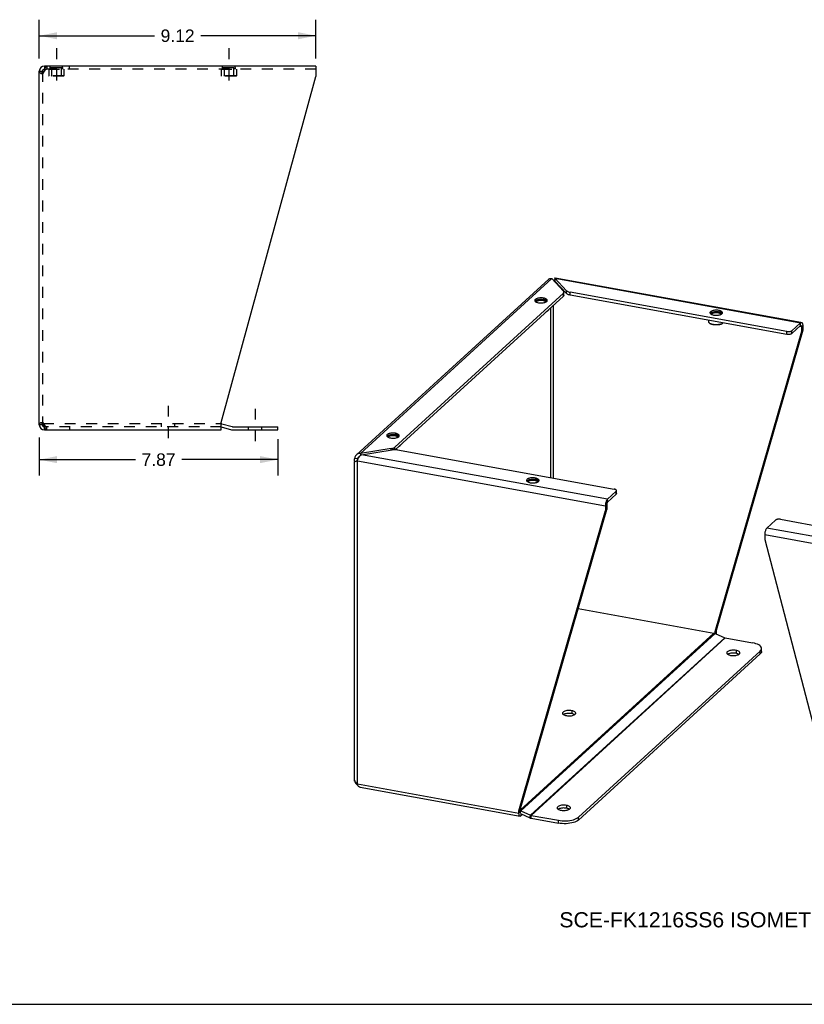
# Model space of a CAD drawing. Header units: inches. Extents: x 0 to 64.7, y 0 to 50.
# Tile 2 of 3: x 23.3 to 49.2, y 0 to 32.5. Entities that reach past the tile are written whole.
import ezdxf

# ---------------------------------------------------------------- set-up
doc = ezdxf.new("R2010")
doc.units = ezdxf.units.IN
doc.header["$LTSCALE"] = 3.558824
doc.header["$MEASUREMENT"] = 0
doc.linetypes.add('DASHED', pattern=[0.2, 0.1, -0.1])
doc.linetypes.add('HIDDEN', pattern=[0.2, 0.1, -0.1])
doc.layers.get('0').update_dxf_attribs({"linetype": 'CONTINUOUS'})
for name, color, linetype in [('02___PRT_ALL_AXES', 7, 'CONTINUOUS'), ('DEFAULT_2', 8, 'HIDDEN'), ('DIMENSIONS', 7, 'CONTINUOUS')]:
    doc.layers.add(name, color=color, linetype=linetype)
doc.styles.get("Standard").update_dxf_attribs({"font": 'arial.ttf'})
doc.dimstyles.new('DIMSTYLE_1', dxfattribs={"dimtxt": 0.411765, "dimasz": 0.588235, "dimexe": 0.09, "dimexo": 0.07, "dimgap": 0.035, "dimtad": 0, "dimtih": 1, "dimtoh": 1, "dimzin": 4, "dimdsep": 46, "dimtxsty": 'Standard', "dimblk": '_FILLED', "dimblk1": '_FILLED', "dimblk2": '_FILLED', "dimcen": 0.09, "dimazin": 1, "dimtfac": 1, "dimtofl": 0, "dimtmove": 0, "dimatfit": 3, "dimldrblk": '_FILLED', "dimfxl": 1, "dimtolj": 1, "dimtzin": 4, "dimarcsym": 0})

# ---------------------------------------------------------------- blocks, each defined once
blk = doc.blocks.new('_FILLED')
at = {"color": 0, "linetype": 'ByBlock'}
blk.add_solid([(0, 0), (-1, 0.2), (-1, -0.2)], dxfattribs=at)
blk = doc.blocks.new('*D3')
at = {"layer": 'DIMENSIONS', "color": 2, "linetype": 'Continuous'}
for p, q in [((23.967, 31.188), (23.967, 32.473)), ((33.09, 31.188), (33.09, 32.473)), ((23.967, 31.944), (27.763, 31.944)), ((33.09, 31.944), (29.294, 31.944))]:
    blk.add_line(p, q, dxfattribs=at)
at = {"layer": 'DIMENSIONS', "color": 2, "linetype": 'Continuous', "xscale": 0.5882352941, "yscale": 0.5882352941, "zscale": 0.5882352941, "rotation": 180}
blk.add_blockref('_FILLED', (23.967, 31.944), dxfattribs=at)
at = {"layer": 'DIMENSIONS', "color": 2, "linetype": 'Continuous', "xscale": 0.5882352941, "yscale": 0.5882352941, "zscale": 0.5882352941}
blk.add_blockref('_FILLED', (33.09, 31.944), dxfattribs=at)
at = {"layer": 'DIMENSIONS', "color": 2, "linetype": 'Continuous', "insert": (28.529, 32.15), "char_height": 0.4118, "width": 1.11896, "attachment_point": 2, "line_spacing_factor": 0.9}
blk.add_mtext('9.12', dxfattribs=at)
blk = doc.blocks.new('*D4')
at = {"layer": 'DIMENSIONS', "color": 2, "linetype": 'Continuous'}
for p, q in [((23.967, 18.698), (23.967, 17.435)), ((31.836, 18.638), (31.836, 17.435)), ((23.967, 17.964), (27.136, 17.964)), ((31.836, 17.964), (28.667, 17.964))]:
    blk.add_line(p, q, dxfattribs=at)
at = {"layer": 'DIMENSIONS', "color": 2, "linetype": 'Continuous', "xscale": 0.5882352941, "yscale": 0.5882352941, "zscale": 0.5882352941, "rotation": 180}
blk.add_blockref('_FILLED', (23.967, 17.964), dxfattribs=at)
at = {"layer": 'DIMENSIONS', "color": 2, "linetype": 'Continuous', "xscale": 0.5882352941, "yscale": 0.5882352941, "zscale": 0.5882352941}
blk.add_blockref('_FILLED', (31.836, 17.964), dxfattribs=at)
at = {"layer": 'DIMENSIONS', "color": 2, "linetype": 'Continuous', "insert": (27.901, 18.17), "char_height": 0.4118, "width": 1.11896, "attachment_point": 2, "line_spacing_factor": 0.9}
blk.add_mtext('7.87', dxfattribs=at)

msp = doc.modelspace()

# ---------------------------------------------------------------- linework, layer by layer
at = {"color": 2, "linetype": 'DASHED'}
for p, q in [((24.529, 31.531), (24.529, 30.251)), ((30.217, 31.531), (30.217, 30.251)), ((28.218, 19.739), (28.218, 18.459)), ((31.086, 19.638), (31.086, 18.358))]:
    msp.add_line(p, q, dxfattribs=at)
at = {"color": 7, "linetype": 'Continuous'}
for p, q in [((24.133, 30.943), (24.133, 30.839)), ((23.967, 30.777), (24.071, 30.777)), ((24.152, 30.839), (24.133, 30.839)), ((40.948, 23.866), (40.946, 23.862)), ((40.968, 23.949), (40.968, 23.854)), ((41.358, 23.441), (40.968, 23.854)), ((41.002, 23.818), (40.971, 23.824)), ((41.253, 23.357), (41.253, 23.452)), ((41.272, 23.393), (41.272, 23.452)), ((41.358, 23.441), (41.358, 23.536)), ((41.474, 23.391), (41.474, 23.486)), ((48.628, 22.096), (41.474, 23.391)), ((41.253, 23.357), (35.708, 18.291)), ((40.568, 23.219), (40.578, 23.218)), ((40.599, 23.291), (40.599, 23.245)), ((40.73, 22.866), (40.738, 22.873)), ((40.738, 22.873), (40.736, 22.871)), ((40.842, 17.367), (40.842, 22.981)), ((40.924, 17.352), (40.924, 23.056)), ((46.348, 22.813), (46.359, 22.811)), ((46.379, 22.884), (46.379, 22.839)), ((46.08, 22.459), (46.071, 22.466)), ((46.51, 22.459), (46.519, 22.466)), ((46.519, 22.466), (46.516, 22.464)), ((49.081, 22.385), (49.081, 22.48)), ((49.106, 22.192), (46.253, 12.284)), ((48.628, 22.096), (48.628, 22.191)), ((48.793, 22.121), (49.081, 22.385)), ((48.793, 22.121), (48.793, 22.216)), ((49.106, 22.351), (49.054, 22.36)), ((49.106, 22.351), (49.149, 22.389)), ((49.106, 22.362), (49.106, 22.351)), ((49.106, 22.351), (49.106, 22.192)), ((49.149, 22.23), (49.106, 22.192)), ((24.071, 19.11), (23.967, 19.11)), ((24.073, 19.137), (24.075, 19.147)), ((24.093, 19.062), (24.093, 19.135)), ((24.133, 19.047), (24.152, 19.047)), ((24.133, 18.943), (24.133, 19.047)), ((29.967, 19.042), (30.306, 18.951)), ((30.349, 18.946), (31.836, 18.946)), ((31.836, 18.946), (31.836, 19.05)), ((35.687, 18.761), (35.697, 18.759)), ((35.718, 18.832), (35.718, 18.787)), ((35.573, 18.28), (35.573, 18.327)), ((35.695, 18.292), (35.695, 18.374)), ((35.849, 18.407), (35.858, 18.414)), ((35.858, 18.414), (35.855, 18.412)), ((34.374, 18.015), (34.469, 17.998)), ((34.424, 17.912), (34.408, 17.905)), ((34.465, 17.967), (34.466, 17.982)), ((34.466, 17.982), (34.469, 17.998)), ((34.504, 18.03), (34.469, 17.998)), ((34.557, 18.168), (34.557, 18.099)), ((40.298, 17.285), (40.308, 17.284)), ((40.329, 17.357), (40.329, 17.311)), ((42.997, 16.826), (42.997, 16.921)), ((43.008, 16.847), (43.008, 16.921)), ((42.997, 16.826), (42.709, 16.563)), ((42.709, 16.563), (42.709, 16.658)), ((39.83, 6.416), (42.683, 16.324)), ((42.683, 16.483), (42.641, 16.444)), ((42.641, 16.285), (42.683, 16.324)), ((42.683, 16.483), (42.683, 16.324)), ((46.296, 12.323), (46.253, 12.284)), ((46.253, 12.284), (46.253, 12.234)), ((46.272, 12.226), (46.296, 12.248)), ((47.792, 11.639), (47.792, 11.734)), ((41.749, 6.076), (47.748, 11.557)), ((46.949, 11.671), (46.949, 11.576)), ((47.748, 11.557), (47.748, 11.652)), ((41.533, 9.684), (41.533, 9.589)), ((34.382, 7.356), (34.374, 7.357)), ((41.356, 6.562), (41.356, 6.467)), ((39.788, 6.378), (39.83, 6.416)), ((39.83, 6.341), (39.788, 6.303)), ((39.83, 6.341), (39.83, 6.416)), ((39.831, 6.33), (39.83, 6.341)), ((39.835, 6.312), (39.854, 6.379)), ((39.838, 6.288), (40.148, 6.148)), ((39.855, 6.28), (39.855, 6.212)), ((40.148, 6.148), (40.173, 6.236)), ((40.188, 6.136), (40.188, 6.231)), ((41.749, 6.076), (41.749, 6.171)), ((40.188, 6.136), (41.089, 5.973)), ((41.089, 5.973), (41.089, 6.068)), ((0, 0), (64.706, 0))]:
    msp.add_line(p, q, dxfattribs=at)
at = {"color": 3, "linetype": 'Continuous'}
for p, q in [((33.09, 30.943), (24.133, 30.943)), ((24.164, 30.874), (24.172, 30.894)), ((33.09, 30.943), (33.09, 30.603)), ((23.967, 19.11), (23.967, 30.777)), ((24.133, 30.777), (24.141, 30.803)), ((29.967, 19.192), (33.09, 30.603)), ((34.429, 18.124), (40.772, 23.919)), ((34.557, 18.168), (40.868, 23.933)), ((40.868, 23.933), (41.257, 23.52)), ((40.939, 23.858), (40.946, 23.862)), ((41.358, 23.536), (40.968, 23.949)), ((40.968, 23.949), (49.081, 22.48)), ((40.978, 23.964), (49.084, 22.496)), ((41.253, 23.452), (35.695, 18.374)), ((48.628, 22.191), (41.474, 23.486)), ((40.322, 23.184), (40.336, 23.173)), ((40.336, 23.173), (40.354, 23.162)), ((40.618, 23.142), (40.645, 23.149)), ((40.645, 23.149), (40.668, 23.158)), ((40.668, 23.158), (40.688, 23.169)), ((40.688, 23.169), (40.703, 23.18)), ((40.703, 23.18), (40.714, 23.193)), ((46.102, 22.778), (46.116, 22.766)), ((46.116, 22.766), (46.135, 22.755)), ((46.398, 22.735), (46.425, 22.743)), ((46.425, 22.743), (46.449, 22.752)), ((46.449, 22.752), (46.468, 22.762)), ((46.468, 22.762), (46.484, 22.774)), ((46.484, 22.774), (46.495, 22.786)), ((48.793, 22.216), (49.081, 22.48)), ((49.111, 22.491), (49.112, 22.491)), ((49.149, 22.23), (46.296, 12.323)), ((49.149, 22.389), (49.149, 22.23)), ((29.967, 18.943), (29.967, 19.192)), ((24.141, 19.084), (24.133, 19.11)), ((24.133, 18.943), (29.967, 18.943)), ((24.172, 18.992), (24.164, 19.012)), ((29.984, 19.145), (30.333, 19.052)), ((30.349, 19.05), (31.836, 19.05)), ((35.441, 18.726), (35.455, 18.714)), ((35.455, 18.714), (35.473, 18.703)), ((35.737, 18.683), (35.764, 18.69)), ((35.764, 18.69), (35.787, 18.699)), ((35.787, 18.699), (35.807, 18.71)), ((35.807, 18.71), (35.822, 18.721)), ((35.822, 18.721), (35.833, 18.734)), ((35.573, 18.327), (34.557, 18.168)), ((34.596, 18.127), (35.611, 18.286)), ((35.78, 18.284), (42.933, 16.989)), ((34.36, 7.37), (34.36, 17.888)), ((34.408, 17.905), (34.392, 17.898)), ((34.459, 7.268), (34.459, 17.926)), ((34.459, 17.926), (42.641, 16.444)), ((42.709, 16.658), (34.596, 18.127)), ((40.052, 17.251), (40.066, 17.239)), ((40.066, 17.239), (40.084, 17.228)), ((40.348, 17.208), (40.375, 17.215)), ((40.375, 17.215), (40.398, 17.224)), ((40.398, 17.224), (40.418, 17.235)), ((40.418, 17.235), (40.434, 17.246)), ((40.434, 17.246), (40.444, 17.259)), ((42.997, 16.921), (42.709, 16.658)), ((39.788, 6.378), (42.641, 16.285)), ((42.641, 16.444), (42.641, 16.285)), ((48.253, 15.97), (47.965, 15.706)), ((48.418, 15.995), (55.572, 14.7)), ((56.078, 14.237), (47.965, 15.706)), ((47.897, 15.492), (47.897, 15.333)), ((47.897, 15.492), (56.079, 14.011)), ((47.897, 15.333), (50.75, 4.392)), ((41.742, 13.055), (46.221, 12.243)), ((39.83, 6.405), (46.221, 12.243)), ((39.854, 6.379), (46.26, 12.231)), ((40.173, 6.236), (46.579, 12.088)), ((40.188, 6.231), (46.594, 12.083)), ((46.26, 12.231), (46.579, 12.088)), ((46.296, 12.323), (46.296, 12.248)), ((46.594, 12.083), (47.495, 11.92)), ((41.749, 6.171), (47.748, 11.652)), ((34.374, 7.357), (34.379, 7.336)), ((34.459, 7.268), (39.788, 6.303)), ((34.546, 7.157), (39.826, 6.201)), ((39.788, 6.303), (39.788, 6.378)), ((39.826, 6.201), (39.825, 6.201)), ((39.854, 6.379), (40.173, 6.236)), ((39.905, 6.258), (39.855, 6.212)), ((40.188, 6.231), (41.089, 6.068))]:
    msp.add_line(p, q, dxfattribs=at)
for points in [[(24.141, 30.803), (24.149, 30.828), (24.156, 30.852), (24.164, 30.874)], [(24.172, 30.894), (24.179, 30.911), (24.187, 30.925), (24.194, 30.935), (24.202, 30.941), (24.21, 30.943)], [(24.016, 30.694), (24.001, 30.708), (23.989, 30.722), (23.98, 30.735), (23.973, 30.749), (23.968, 30.763), (23.967, 30.777)], [(24.133, 30.777), (24.112, 30.763), (24.09, 30.749), (24.07, 30.735), (24.05, 30.722), (24.032, 30.708), (24.016, 30.694)], [(40.772, 23.919), (40.776, 23.922), (40.791, 23.931), (40.808, 23.937), (40.827, 23.94), (40.847, 23.938), (40.868, 23.933)], [(40.968, 23.949), (40.972, 23.958), (40.975, 23.963), (40.978, 23.964)], [(41.253, 23.452), (41.263, 23.463), (41.269, 23.474), (41.272, 23.486), (41.272, 23.488)], [(41.272, 23.488), (41.271, 23.497), (41.266, 23.509), (41.257, 23.52)], [(41.358, 23.536), (41.37, 23.525), (41.385, 23.515), (41.404, 23.506), (41.425, 23.498), (41.448, 23.492), (41.474, 23.486)], [(40.599, 23.291), (40.568, 23.296), (40.536, 23.298), (40.504, 23.298), (40.472, 23.297), (40.441, 23.293), (40.411, 23.287), (40.385, 23.28), (40.361, 23.271), (40.341, 23.26), (40.326, 23.249), (40.315, 23.236), (40.309, 23.223), (40.308, 23.215)], [(40.308, 23.215), (40.308, 23.21), (40.313, 23.197), (40.322, 23.184)], [(40.354, 23.162), (40.376, 23.152), (40.402, 23.144), (40.431, 23.138)], [(40.431, 23.138), (40.462, 23.133), (40.493, 23.131), (40.525, 23.131), (40.558, 23.132), (40.589, 23.136), (40.618, 23.142)], [(40.721, 23.215), (40.721, 23.219), (40.717, 23.232), (40.707, 23.245), (40.693, 23.257), (40.675, 23.267), (40.653, 23.277), (40.627, 23.285), (40.599, 23.291)], [(40.714, 23.193), (40.72, 23.206), (40.721, 23.215)], [(46.379, 22.884), (46.348, 22.889), (46.317, 22.891), (46.284, 22.892), (46.252, 22.89), (46.221, 22.886), (46.192, 22.88), (46.165, 22.873), (46.142, 22.864), (46.122, 22.853), (46.106, 22.842), (46.096, 22.829), (46.09, 22.817), (46.089, 22.808)], [(46.089, 22.808), (46.089, 22.803), (46.093, 22.79), (46.102, 22.778)], [(46.135, 22.755), (46.157, 22.745), (46.182, 22.737), (46.211, 22.731)], [(46.211, 22.731), (46.242, 22.727), (46.274, 22.724), (46.306, 22.724), (46.338, 22.726), (46.369, 22.729), (46.398, 22.735)], [(46.502, 22.808), (46.501, 22.812), (46.497, 22.825), (46.488, 22.838), (46.474, 22.85), (46.456, 22.861), (46.433, 22.87), (46.408, 22.878), (46.379, 22.884)], [(46.495, 22.786), (46.5, 22.799), (46.502, 22.808)], [(49.081, 22.48), (49.092, 22.487), (49.102, 22.491), (49.111, 22.491)], [(49.112, 22.491), (49.121, 22.487), (49.129, 22.479), (49.136, 22.467), (49.141, 22.452), (49.145, 22.433), (49.148, 22.413), (49.149, 22.389)], [(48.628, 22.191), (48.647, 22.188), (48.666, 22.186), (48.685, 22.186), (48.705, 22.187), (48.723, 22.19), (48.741, 22.193), (48.757, 22.197), (48.772, 22.203), (48.783, 22.209), (48.793, 22.216)], [(23.967, 19.11), (23.968, 19.123), (23.973, 19.137), (23.98, 19.151), (23.989, 19.164), (24.001, 19.178), (24.016, 19.192)], [(24.016, 19.192), (24.032, 19.178), (24.05, 19.164), (24.07, 19.151), (24.09, 19.137), (24.112, 19.123), (24.133, 19.11)], [(24.164, 19.012), (24.156, 19.034), (24.149, 19.058), (24.141, 19.084)], [(24.21, 18.943), (24.202, 18.945), (24.194, 18.951), (24.187, 18.961), (24.179, 18.975), (24.172, 18.992)], [(35.718, 18.832), (35.687, 18.837), (35.655, 18.839), (35.623, 18.84), (35.591, 18.838), (35.56, 18.834), (35.531, 18.828), (35.504, 18.821), (35.48, 18.812), (35.461, 18.801), (35.445, 18.79), (35.434, 18.777), (35.428, 18.764), (35.427, 18.756)], [(35.427, 18.756), (35.428, 18.751), (35.432, 18.738), (35.441, 18.726)], [(35.473, 18.703), (35.496, 18.693), (35.521, 18.685), (35.55, 18.679)], [(35.55, 18.679), (35.581, 18.674), (35.612, 18.672), (35.645, 18.672), (35.677, 18.673), (35.708, 18.677), (35.737, 18.683)], [(35.84, 18.756), (35.84, 18.76), (35.836, 18.773), (35.827, 18.786), (35.813, 18.798), (35.794, 18.808), (35.772, 18.818), (35.747, 18.826), (35.718, 18.832)], [(35.833, 18.734), (35.839, 18.747), (35.84, 18.756)], [(35.573, 18.327), (35.599, 18.332), (35.623, 18.338), (35.645, 18.345), (35.665, 18.354), (35.681, 18.363), (35.695, 18.374)], [(35.78, 18.284), (35.752, 18.288), (35.724, 18.291), (35.696, 18.292), (35.667, 18.291), (35.639, 18.289), (35.611, 18.286)], [(34.36, 17.948), (34.36, 17.952), (34.362, 17.973), (34.367, 17.994), (34.374, 18.015)], [(34.371, 17.888), (34.364, 17.909), (34.361, 17.931), (34.36, 17.948)], [(34.392, 17.898), (34.38, 17.893), (34.371, 17.888)], [(34.429, 18.124), (34.416, 18.111), (34.4, 18.09), (34.388, 18.067), (34.379, 18.042), (34.374, 18.015)], [(34.459, 17.926), (34.439, 17.918), (34.421, 17.91), (34.408, 17.905)], [(34.557, 18.168), (34.53, 18.168), (34.504, 18.164), (34.479, 18.156), (34.455, 18.144), (34.434, 18.129), (34.429, 18.124)], [(34.459, 17.926), (34.466, 17.949), (34.476, 17.973)], [(34.476, 17.973), (34.487, 17.998), (34.499, 18.022), (34.513, 18.045), (34.528, 18.067), (34.544, 18.086), (34.561, 18.103), (34.578, 18.117), (34.596, 18.127)], [(40.329, 17.357), (40.298, 17.362), (40.266, 17.364), (40.234, 17.364), (40.202, 17.363), (40.171, 17.359), (40.142, 17.353), (40.115, 17.346), (40.091, 17.337), (40.072, 17.326), (40.056, 17.315), (40.045, 17.302), (40.04, 17.289), (40.038, 17.281)], [(40.038, 17.281), (40.039, 17.276), (40.043, 17.263), (40.052, 17.251)], [(40.084, 17.228), (40.107, 17.218), (40.132, 17.21), (40.161, 17.204)], [(40.451, 17.281), (40.451, 17.285), (40.447, 17.298), (40.438, 17.311), (40.424, 17.323), (40.405, 17.333), (40.383, 17.343), (40.358, 17.351), (40.329, 17.357)], [(40.444, 17.259), (40.45, 17.272), (40.451, 17.281)], [(40.161, 17.204), (40.192, 17.199), (40.223, 17.197), (40.256, 17.197), (40.288, 17.198), (40.319, 17.202), (40.348, 17.208)], [(43.005, 16.953), (42.999, 16.96), (42.991, 16.967), (42.98, 16.974), (42.966, 16.98), (42.951, 16.985), (42.933, 16.989)], [(42.997, 16.921), (43.003, 16.929), (43.007, 16.937), (43.008, 16.942)], [(43.008, 16.942), (43.007, 16.945), (43.005, 16.953)], [(42.678, 16.613), (42.669, 16.593), (42.661, 16.57), (42.654, 16.545), (42.648, 16.52), (42.644, 16.494)], [(42.709, 16.658), (42.698, 16.646), (42.688, 16.632), (42.678, 16.613)], [(42.644, 16.494), (42.642, 16.469), (42.641, 16.444)], [(48.418, 15.995), (48.399, 15.998), (48.38, 15.999), (48.361, 16), (48.341, 15.999), (48.322, 15.996), (48.305, 15.993), (48.288, 15.988), (48.274, 15.983), (48.262, 15.977), (48.253, 15.97)], [(47.965, 15.706), (47.954, 15.695), (47.944, 15.68), (47.934, 15.662), (47.925, 15.641), (47.917, 15.618), (47.91, 15.593), (47.904, 15.568), (47.9, 15.542), (47.898, 15.517), (47.897, 15.492)], [(46.221, 12.243), (46.228, 12.242), (46.234, 12.24), (46.241, 12.239), (46.247, 12.236), (46.254, 12.234), (46.26, 12.231)], [(46.296, 12.248), (46.295, 12.223), (46.294, 12.216)], [(46.579, 12.088), (46.582, 12.087), (46.584, 12.086), (46.586, 12.085), (46.589, 12.084), (46.591, 12.084), (46.594, 12.083)], [(47.792, 11.734), (47.789, 11.756), (47.778, 11.782), (47.758, 11.807), (47.731, 11.831), (47.696, 11.854), (47.654, 11.874), (47.606, 11.892), (47.553, 11.908), (47.495, 11.92)], [(47.748, 11.652), (47.771, 11.677), (47.785, 11.703), (47.791, 11.729), (47.792, 11.734)], [(46.949, 11.671), (46.916, 11.676), (46.883, 11.678), (46.848, 11.679), (46.814, 11.677), (46.781, 11.673), (46.75, 11.667), (46.722, 11.659), (46.697, 11.65), (46.676, 11.638), (46.66, 11.626), (46.649, 11.613), (46.642, 11.599), (46.641, 11.59)], [(46.641, 11.59), (46.641, 11.585), (46.646, 11.571), (46.656, 11.558), (46.67, 11.545), (46.69, 11.534), (46.713, 11.524), (46.74, 11.515), (46.771, 11.509)], [(46.771, 11.509), (46.804, 11.504), (46.837, 11.501), (46.871, 11.501), (46.905, 11.503), (46.938, 11.507), (46.969, 11.513), (46.997, 11.521), (47.022, 11.53), (47.043, 11.542), (47.06, 11.554), (47.071, 11.567), (47.077, 11.581), (47.079, 11.59)], [(47.079, 11.59), (47.078, 11.595), (47.074, 11.608), (47.064, 11.622), (47.049, 11.634), (47.03, 11.646), (47.006, 11.656), (46.979, 11.664), (46.949, 11.671)], [(41.533, 9.684), (41.5, 9.688), (41.467, 9.691), (41.433, 9.691), (41.399, 9.689), (41.366, 9.685), (41.335, 9.679), (41.307, 9.671), (41.282, 9.662), (41.261, 9.651), (41.244, 9.638), (41.233, 9.625), (41.227, 9.612), (41.226, 9.602)], [(41.226, 9.602), (41.226, 9.598), (41.23, 9.584), (41.24, 9.57), (41.255, 9.558), (41.274, 9.546), (41.298, 9.536), (41.325, 9.528), (41.355, 9.521)], [(41.355, 9.521), (41.388, 9.516), (41.421, 9.514), (41.456, 9.513), (41.49, 9.515), (41.523, 9.519), (41.554, 9.525), (41.582, 9.533), (41.607, 9.543), (41.628, 9.554), (41.644, 9.566), (41.656, 9.579), (41.662, 9.593), (41.663, 9.602)], [(41.663, 9.602), (41.663, 9.607), (41.658, 9.621), (41.648, 9.634), (41.634, 9.647), (41.614, 9.658), (41.591, 9.668), (41.564, 9.677), (41.533, 9.684)], [(34.36, 7.37), (34.361, 7.372), (34.364, 7.376), (34.371, 7.38)], [(34.374, 7.357), (34.367, 7.361), (34.362, 7.365), (34.36, 7.369), (34.36, 7.37)], [(34.371, 7.38), (34.38, 7.36), (34.392, 7.34)], [(34.379, 7.336), (34.388, 7.314), (34.4, 7.293), (34.416, 7.274)], [(34.392, 7.34), (34.405, 7.32), (34.421, 7.302), (34.439, 7.284), (34.459, 7.268)], [(34.416, 7.274), (34.434, 7.256), (34.455, 7.24), (34.472, 7.23)], [(34.546, 7.157), (34.544, 7.157), (34.528, 7.162), (34.513, 7.172), (34.499, 7.185), (34.487, 7.202), (34.476, 7.221), (34.466, 7.243), (34.459, 7.268)], [(41.356, 6.562), (41.323, 6.567), (41.29, 6.569), (41.256, 6.57), (41.222, 6.568), (41.189, 6.564), (41.158, 6.558), (41.13, 6.55), (41.105, 6.54), (41.084, 6.529), (41.067, 6.517), (41.056, 6.504), (41.05, 6.49), (41.048, 6.481)], [(41.486, 6.481), (41.486, 6.486), (41.481, 6.499), (41.471, 6.513), (41.457, 6.525), (41.437, 6.537), (41.414, 6.547), (41.387, 6.555), (41.356, 6.562)], [(39.825, 6.201), (39.816, 6.205), (39.808, 6.213), (39.801, 6.225), (39.795, 6.24), (39.791, 6.259), (39.789, 6.279), (39.788, 6.303)], [(39.855, 6.212), (39.845, 6.204), (39.834, 6.201), (39.826, 6.201)], [(39.83, 6.388), (39.835, 6.386), (39.841, 6.384), (39.848, 6.382), (39.854, 6.379)], [(40.173, 6.236), (40.175, 6.235), (40.178, 6.234), (40.18, 6.233), (40.183, 6.232), (40.185, 6.232), (40.188, 6.231)], [(41.048, 6.481), (41.049, 6.476), (41.053, 6.462), (41.063, 6.449), (41.078, 6.436), (41.097, 6.425), (41.121, 6.415), (41.148, 6.406), (41.178, 6.4)], [(41.089, 6.068), (41.151, 6.059), (41.214, 6.053), (41.279, 6.05), (41.344, 6.051), (41.409, 6.056), (41.471, 6.064), (41.531, 6.075), (41.586, 6.089), (41.636, 6.106), (41.681, 6.126), (41.718, 6.147), (41.749, 6.171)], [(41.178, 6.4), (41.211, 6.395), (41.244, 6.392), (41.279, 6.392), (41.313, 6.394), (41.346, 6.398), (41.377, 6.404), (41.405, 6.412), (41.43, 6.421), (41.451, 6.432), (41.467, 6.445), (41.478, 6.458), (41.485, 6.472), (41.486, 6.481)]]:
    msp.add_lwpolyline(points, dxfattribs=at)
at = {"color": 7, "linetype": 'Continuous'}
for points in [[(24.075, 30.739), (24.073, 30.749), (24.072, 30.763), (24.071, 30.777)], [(40.951, 23.86), (40.947, 23.857), (40.943, 23.853)], [(40.964, 23.901), (40.96, 23.89), (40.955, 23.878), (40.948, 23.866)], [(40.959, 23.862), (40.959, 23.862), (40.955, 23.862), (40.951, 23.86)], [(40.968, 23.854), (40.965, 23.858), (40.962, 23.861), (40.959, 23.862)], [(41.272, 23.393), (41.272, 23.391), (41.269, 23.379), (41.263, 23.368), (41.253, 23.357)], [(41.474, 23.391), (41.448, 23.397), (41.425, 23.403), (41.404, 23.411), (41.385, 23.42), (41.37, 23.43), (41.358, 23.441)], [(40.349, 23.165), (40.349, 23.167), (40.349, 23.172), (40.35, 23.177), (40.352, 23.182), (40.355, 23.187), (40.358, 23.192), (40.363, 23.196), (40.368, 23.201), (40.375, 23.205), (40.382, 23.209), (40.39, 23.213), (40.398, 23.217), (40.407, 23.22), (40.417, 23.224), (40.428, 23.226), (40.438, 23.229), (40.45, 23.231), (40.461, 23.233), (40.473, 23.234), (40.485, 23.235), (40.498, 23.236), (40.51, 23.236), (40.523, 23.236), (40.535, 23.236), (40.547, 23.235), (40.559, 23.234), (40.571, 23.232), (40.582, 23.231)], [(40.359, 23.16), (40.359, 23.163), (40.36, 23.167), (40.362, 23.172), (40.364, 23.177)], [(40.364, 23.177), (40.368, 23.181), (40.372, 23.186), (40.377, 23.19), (40.383, 23.194), (40.39, 23.198), (40.397, 23.201), (40.405, 23.205), (40.414, 23.208), (40.423, 23.211), (40.433, 23.214), (40.443, 23.216), (40.454, 23.218)], [(40.454, 23.218), (40.464, 23.22), (40.476, 23.221), (40.487, 23.222), (40.499, 23.223), (40.51, 23.223), (40.522, 23.223), (40.534, 23.223), (40.545, 23.222), (40.557, 23.221), (40.568, 23.219)], [(40.578, 23.218), (40.588, 23.216), (40.598, 23.213), (40.608, 23.211), (40.617, 23.208), (40.625, 23.204)], [(40.582, 23.231), (40.593, 23.228), (40.604, 23.226)], [(40.604, 23.226), (40.614, 23.223), (40.623, 23.22)], [(40.623, 23.22), (40.632, 23.216), (40.641, 23.213), (40.649, 23.209), (40.656, 23.204), (40.662, 23.2), (40.667, 23.195), (40.672, 23.191), (40.675, 23.186), (40.678, 23.181), (40.68, 23.176), (40.681, 23.171), (40.68, 23.166), (40.68, 23.165)], [(40.625, 23.204), (40.633, 23.201), (40.641, 23.197), (40.647, 23.193), (40.653, 23.189), (40.658, 23.185), (40.662, 23.18)], [(40.662, 23.18), (40.666, 23.176), (40.668, 23.171), (40.67, 23.166), (40.671, 23.162), (40.671, 23.16)], [(40.73, 22.866), (40.727, 22.864), (40.719, 22.858), (40.709, 22.852), (40.699, 22.847), (40.691, 22.843)], [(40.736, 22.871), (40.727, 22.865), (40.717, 22.859), (40.707, 22.854), (40.698, 22.849)], [(40.764, 22.909), (40.762, 22.904), (40.759, 22.897), (40.755, 22.89), (40.749, 22.884), (40.743, 22.877), (40.738, 22.873)], [(46.13, 22.758), (46.129, 22.76), (46.129, 22.765), (46.13, 22.77), (46.132, 22.775), (46.135, 22.78), (46.139, 22.785), (46.143, 22.79), (46.149, 22.794), (46.155, 22.798), (46.162, 22.803), (46.17, 22.807), (46.179, 22.81), (46.188, 22.814), (46.198, 22.817), (46.208, 22.82), (46.219, 22.822), (46.23, 22.824), (46.242, 22.826), (46.254, 22.827), (46.266, 22.829), (46.278, 22.829), (46.291, 22.83), (46.303, 22.83), (46.316, 22.829), (46.328, 22.828), (46.34, 22.827), (46.351, 22.826), (46.363, 22.824)], [(46.139, 22.753), (46.139, 22.756), (46.14, 22.76), (46.142, 22.765), (46.145, 22.77)], [(46.145, 22.77), (46.148, 22.774), (46.153, 22.779), (46.158, 22.783), (46.164, 22.787), (46.17, 22.791), (46.178, 22.795), (46.186, 22.798), (46.194, 22.801), (46.204, 22.804), (46.213, 22.807), (46.223, 22.809), (46.234, 22.811)], [(46.234, 22.811), (46.245, 22.813), (46.256, 22.814), (46.268, 22.815), (46.279, 22.816), (46.291, 22.816), (46.303, 22.816), (46.314, 22.816), (46.326, 22.815), (46.337, 22.814), (46.348, 22.813)], [(46.359, 22.811), (46.369, 22.809), (46.379, 22.807), (46.388, 22.804), (46.397, 22.801), (46.406, 22.798)], [(46.363, 22.824), (46.374, 22.822), (46.384, 22.819)], [(46.384, 22.819), (46.394, 22.816), (46.404, 22.813)], [(46.404, 22.813), (46.413, 22.81), (46.421, 22.806), (46.429, 22.802), (46.436, 22.798), (46.442, 22.793), (46.448, 22.789), (46.452, 22.784), (46.456, 22.779), (46.458, 22.774), (46.46, 22.769), (46.461, 22.764), (46.461, 22.759), (46.461, 22.758)], [(46.406, 22.798), (46.414, 22.794), (46.421, 22.79), (46.428, 22.786), (46.433, 22.782), (46.438, 22.778), (46.443, 22.774)], [(46.443, 22.774), (46.446, 22.769), (46.449, 22.764), (46.45, 22.76), (46.451, 22.755), (46.451, 22.753)], [(46.071, 22.466), (46.065, 22.472), (46.059, 22.478), (46.054, 22.485), (46.05, 22.492), (46.047, 22.499), (46.046, 22.506), (46.045, 22.512)], [(46.081, 22.46), (46.072, 22.466), (46.071, 22.466)], [(46.197, 22.413), (46.183, 22.416), (46.169, 22.42), (46.156, 22.423), (46.143, 22.427), (46.13, 22.432), (46.119, 22.436), (46.108, 22.441), (46.098, 22.447), (46.089, 22.452), (46.081, 22.458), (46.08, 22.459)], [(46.193, 22.419), (46.178, 22.422), (46.164, 22.425), (46.15, 22.429), (46.136, 22.433), (46.123, 22.438), (46.111, 22.443), (46.1, 22.448), (46.09, 22.454), (46.081, 22.46)], [(46.516, 22.464), (46.507, 22.458), (46.498, 22.452), (46.487, 22.447), (46.476, 22.442), (46.464, 22.437), (46.451, 22.432), (46.437, 22.428), (46.423, 22.424), (46.408, 22.421), (46.392, 22.418), (46.376, 22.416), (46.36, 22.414), (46.343, 22.412), (46.326, 22.411), (46.309, 22.41), (46.292, 22.41), (46.275, 22.41), (46.258, 22.411), (46.241, 22.412), (46.225, 22.414), (46.209, 22.416), (46.193, 22.419)], [(46.51, 22.459), (46.507, 22.457), (46.499, 22.451), (46.49, 22.446), (46.48, 22.44), (46.469, 22.435), (46.457, 22.431), (46.445, 22.426), (46.431, 22.422), (46.418, 22.419), (46.403, 22.415), (46.388, 22.413), (46.373, 22.41), (46.357, 22.408), (46.341, 22.407), (46.325, 22.406), (46.309, 22.405), (46.292, 22.405), (46.276, 22.405), (46.259, 22.406), (46.243, 22.407), (46.228, 22.409), (46.212, 22.411), (46.197, 22.413)], [(46.529, 22.476), (46.523, 22.47), (46.519, 22.466)], [(48.793, 22.121), (48.783, 22.114), (48.772, 22.108), (48.757, 22.102), (48.741, 22.098), (48.723, 22.095), (48.705, 22.092), (48.685, 22.091), (48.666, 22.091), (48.647, 22.093), (48.628, 22.096)], [(49.081, 22.385), (49.086, 22.388), (49.091, 22.389), (49.092, 22.389)], [(49.092, 22.389), (49.095, 22.388), (49.099, 22.384), (49.102, 22.378), (49.104, 22.371), (49.106, 22.362)], [(24.071, 19.11), (24.072, 19.123), (24.073, 19.137)], [(35.468, 18.706), (35.468, 18.708), (35.468, 18.713), (35.469, 18.718), (35.471, 18.723), (35.474, 18.728), (35.478, 18.733), (35.482, 18.737), (35.488, 18.742), (35.494, 18.746), (35.501, 18.75), (35.509, 18.754), (35.517, 18.758), (35.527, 18.762), (35.536, 18.765), (35.547, 18.767), (35.558, 18.77), (35.569, 18.772), (35.58, 18.774), (35.592, 18.775), (35.604, 18.776), (35.617, 18.777), (35.629, 18.777), (35.642, 18.777), (35.654, 18.777), (35.666, 18.776), (35.678, 18.775), (35.69, 18.773), (35.701, 18.772)], [(35.478, 18.701), (35.478, 18.704), (35.479, 18.708), (35.481, 18.713), (35.483, 18.718)], [(35.483, 18.718), (35.487, 18.722), (35.491, 18.727), (35.496, 18.731), (35.502, 18.735), (35.509, 18.739), (35.516, 18.743), (35.524, 18.746), (35.533, 18.749), (35.542, 18.752), (35.552, 18.755), (35.562, 18.757), (35.573, 18.759)], [(35.573, 18.759), (35.584, 18.761), (35.595, 18.762), (35.606, 18.763), (35.618, 18.764), (35.63, 18.764), (35.641, 18.764), (35.653, 18.764), (35.665, 18.763), (35.676, 18.762), (35.687, 18.761)], [(35.697, 18.759), (35.707, 18.757), (35.717, 18.754), (35.727, 18.752), (35.736, 18.749), (35.745, 18.746)], [(35.701, 18.772), (35.712, 18.769), (35.723, 18.767)], [(35.723, 18.767), (35.733, 18.764), (35.743, 18.761)], [(35.743, 18.761), (35.752, 18.758), (35.76, 18.754), (35.768, 18.75), (35.775, 18.746), (35.781, 18.741), (35.786, 18.737), (35.791, 18.732), (35.794, 18.727), (35.797, 18.722), (35.799, 18.717), (35.8, 18.712), (35.8, 18.707), (35.799, 18.706)], [(35.745, 18.746), (35.752, 18.742), (35.76, 18.738), (35.766, 18.734), (35.772, 18.73), (35.777, 18.726), (35.781, 18.721)], [(35.781, 18.721), (35.785, 18.717), (35.787, 18.712), (35.789, 18.708), (35.79, 18.703), (35.79, 18.701)], [(35.849, 18.407), (35.846, 18.405), (35.838, 18.399), (35.829, 18.393), (35.818, 18.388), (35.81, 18.385)], [(35.855, 18.412), (35.846, 18.406), (35.837, 18.4), (35.826, 18.395), (35.817, 18.391)], [(35.883, 18.451), (35.881, 18.445), (35.878, 18.438), (35.874, 18.431), (35.869, 18.425), (35.862, 18.418), (35.858, 18.414)], [(34.499, 18.047), (34.492, 18.041), (34.485, 18.031), (34.478, 18.021), (34.473, 18.01), (34.469, 17.998)], [(34.527, 18.065), (34.522, 18.063), (34.511, 18.057), (34.501, 18.05), (34.499, 18.047)], [(40.079, 17.231), (40.079, 17.233), (40.079, 17.238), (40.08, 17.243), (40.082, 17.248), (40.085, 17.253), (40.089, 17.258), (40.093, 17.262), (40.099, 17.267), (40.105, 17.271), (40.112, 17.275), (40.12, 17.279), (40.128, 17.283), (40.138, 17.286), (40.147, 17.29), (40.158, 17.292), (40.169, 17.295), (40.18, 17.297), (40.191, 17.299), (40.203, 17.3), (40.216, 17.301), (40.228, 17.302), (40.24, 17.302), (40.253, 17.302), (40.265, 17.302), (40.278, 17.301), (40.29, 17.3), (40.301, 17.298), (40.312, 17.297)], [(40.089, 17.226), (40.089, 17.229), (40.09, 17.233), (40.092, 17.238), (40.094, 17.243)], [(40.094, 17.243), (40.098, 17.247), (40.102, 17.252), (40.108, 17.256), (40.113, 17.26), (40.12, 17.264), (40.127, 17.268), (40.135, 17.271), (40.144, 17.274), (40.153, 17.277), (40.163, 17.28), (40.173, 17.282), (40.184, 17.284)], [(40.184, 17.284), (40.195, 17.286), (40.206, 17.287), (40.217, 17.288), (40.229, 17.289), (40.241, 17.289), (40.252, 17.289), (40.264, 17.289), (40.276, 17.288), (40.287, 17.287), (40.298, 17.285)], [(40.308, 17.284), (40.319, 17.282), (40.328, 17.279), (40.338, 17.277), (40.347, 17.274), (40.356, 17.27)], [(40.312, 17.297), (40.323, 17.294), (40.334, 17.292)], [(40.334, 17.292), (40.344, 17.289), (40.354, 17.286)], [(40.354, 17.286), (40.363, 17.282), (40.371, 17.279), (40.379, 17.275), (40.386, 17.271), (40.392, 17.266), (40.397, 17.262), (40.402, 17.257), (40.405, 17.252), (40.408, 17.247), (40.41, 17.242), (40.411, 17.237), (40.411, 17.232), (40.411, 17.231)], [(40.356, 17.27), (40.364, 17.267), (40.371, 17.263), (40.377, 17.259), (40.383, 17.255), (40.388, 17.251), (40.392, 17.246)], [(40.392, 17.246), (40.396, 17.242), (40.398, 17.237), (40.4, 17.233), (40.401, 17.228), (40.401, 17.226)], [(42.709, 16.563), (42.704, 16.557), (42.699, 16.55), (42.695, 16.541), (42.691, 16.53), (42.688, 16.518), (42.685, 16.506), (42.684, 16.495), (42.683, 16.483)], [(43.008, 16.847), (43.007, 16.842), (43.003, 16.834), (42.997, 16.826)], [(46.949, 11.576), (46.916, 11.581), (46.883, 11.583), (46.848, 11.584), (46.814, 11.582), (46.781, 11.578), (46.75, 11.572), (46.722, 11.564), (46.697, 11.555), (46.676, 11.543), (46.675, 11.543)], [(47.044, 11.542), (47.03, 11.551), (47.006, 11.561), (46.979, 11.569), (46.949, 11.576)], [(47.792, 11.639), (47.791, 11.634), (47.785, 11.608), (47.771, 11.582), (47.748, 11.557)], [(41.533, 9.589), (41.5, 9.593), (41.467, 9.596), (41.433, 9.596), (41.399, 9.594), (41.366, 9.59), (41.335, 9.584), (41.307, 9.576), (41.282, 9.567), (41.261, 9.556), (41.26, 9.555)], [(41.629, 9.555), (41.614, 9.563), (41.591, 9.573), (41.564, 9.582), (41.533, 9.589)], [(39.837, 6.308), (39.834, 6.313), (39.832, 6.321), (39.831, 6.33)], [(41.356, 6.467), (41.323, 6.472), (41.29, 6.474), (41.256, 6.475), (41.222, 6.473), (41.189, 6.469), (41.158, 6.463), (41.13, 6.455), (41.105, 6.445), (41.084, 6.434), (41.083, 6.433)], [(41.452, 6.433), (41.437, 6.442), (41.414, 6.452), (41.387, 6.46), (41.356, 6.467)], [(40.148, 6.148), (40.155, 6.146), (40.161, 6.143), (40.168, 6.141), (40.175, 6.139), (40.181, 6.137), (40.188, 6.136)], [(41.749, 6.076), (41.718, 6.052), (41.681, 6.031), (41.636, 6.011), (41.586, 5.994), (41.531, 5.98), (41.471, 5.969), (41.409, 5.961), (41.344, 5.956), (41.279, 5.955), (41.214, 5.958), (41.151, 5.964), (41.089, 5.973)]]:
    msp.add_lwpolyline(points, dxfattribs=at)
at = {"color": 3, "linetype": 'Continuous'}
for centre, radius, start, end in [((24.133, 30.777), 0.167, 90, 180), ((24.133, 19.11), 0.167, 180, 270), ((29.941, 18.985), 0.167, 75, 81.039), ((30.349, 19.112), 0.0625, 255, 270)]:
    msp.add_arc(centre, radius, start, end, dxfattribs=at)
at = {"color": 7, "linetype": 'Continuous'}
for centre, radius, start, end in [((24.133, 30.777), 0.0625, 90, 180), ((24.133, 19.11), 0.0625, 180, 270), ((30.349, 19.112), 0.167, 255, 270)]:
    msp.add_arc(centre, radius, start, end, dxfattribs=at)
at = {"layer": '02___PRT_ALL_AXES', "color": 8, "linetype": 'HIDDEN'}
for p, q in [((24.323, 30.893), (24.323, 30.839)), ((24.323, 30.893), (24.735, 30.893)), ((24.735, 30.893), (24.735, 30.839)), ((30.011, 30.893), (30.011, 30.839)), ((30.011, 30.893), (30.423, 30.893)), ((30.423, 30.893), (30.423, 30.839)), ((24.279, 30.839), (24.279, 30.619)), ((24.279, 30.839), (24.779, 30.839)), ((24.779, 30.839), (24.779, 30.619)), ((29.967, 30.839), (29.967, 30.619)), ((29.967, 30.839), (30.467, 30.839)), ((30.467, 30.839), (30.467, 30.619))]:
    msp.add_line(p, q, dxfattribs=at)
at = {"layer": '02___PRT_ALL_AXES', "color": 7, "linetype": 'Continuous'}
msp.add_line((46.045, 22.563), (46.045, 22.512), dxfattribs=at)
for points in [[(40.317, 23.192), (40.317, 23.193), (40.322, 23.198), (40.326, 23.203), (40.332, 23.208)], [(40.332, 23.208), (40.338, 23.212), (40.345, 23.217), (40.353, 23.221), (40.362, 23.225), (40.371, 23.229), (40.38, 23.232), (40.39, 23.236), (40.401, 23.239), (40.412, 23.241), (40.423, 23.244), (40.435, 23.246), (40.447, 23.248), (40.459, 23.25), (40.472, 23.251), (40.485, 23.252), (40.497, 23.252), (40.51, 23.253), (40.523, 23.253), (40.536, 23.252), (40.549, 23.251), (40.562, 23.25), (40.574, 23.249), (40.586, 23.247), (40.598, 23.245)], [(40.699, 23.206), (40.693, 23.211), (40.686, 23.215), (40.679, 23.22), (40.671, 23.224), (40.662, 23.227), (40.652, 23.231), (40.643, 23.235), (40.632, 23.238), (40.621, 23.241), (40.61, 23.243), (40.598, 23.245)], [(40.713, 23.192), (40.709, 23.196), (40.705, 23.201), (40.699, 23.206)], [(46.097, 22.785), (46.098, 22.786), (46.102, 22.791), (46.107, 22.796), (46.113, 22.801)], [(46.113, 22.801), (46.119, 22.805), (46.126, 22.81), (46.134, 22.814), (46.142, 22.818), (46.151, 22.822), (46.161, 22.826), (46.171, 22.829), (46.181, 22.832), (46.192, 22.835), (46.204, 22.837), (46.215, 22.839), (46.227, 22.841), (46.24, 22.843), (46.252, 22.844), (46.265, 22.845), (46.278, 22.846), (46.291, 22.846), (46.304, 22.846), (46.317, 22.845), (46.329, 22.845), (46.342, 22.844), (46.355, 22.842), (46.367, 22.841), (46.379, 22.839)], [(46.48, 22.799), (46.474, 22.804), (46.467, 22.808), (46.459, 22.813), (46.451, 22.817), (46.442, 22.821), (46.433, 22.824), (46.423, 22.828), (46.413, 22.831), (46.402, 22.834), (46.391, 22.836), (46.379, 22.839)], [(46.493, 22.785), (46.49, 22.79), (46.485, 22.795), (46.48, 22.799)], [(35.436, 18.733), (35.437, 18.734), (35.441, 18.739), (35.446, 18.744), (35.451, 18.749)], [(35.451, 18.749), (35.458, 18.753), (35.465, 18.758), (35.472, 18.762), (35.481, 18.766), (35.49, 18.77), (35.499, 18.773), (35.509, 18.777), (35.52, 18.78), (35.531, 18.783), (35.542, 18.785), (35.554, 18.787), (35.566, 18.789), (35.578, 18.791), (35.591, 18.792), (35.604, 18.793), (35.617, 18.793), (35.629, 18.794), (35.642, 18.794), (35.655, 18.793), (35.668, 18.793), (35.681, 18.792), (35.693, 18.79), (35.706, 18.789), (35.718, 18.787)], [(35.818, 18.747), (35.812, 18.752), (35.805, 18.756), (35.798, 18.761), (35.79, 18.765), (35.781, 18.769), (35.772, 18.772), (35.762, 18.776), (35.751, 18.779), (35.74, 18.782), (35.729, 18.784), (35.718, 18.787)], [(35.832, 18.733), (35.828, 18.738), (35.824, 18.742), (35.818, 18.747)], [(40.047, 17.258), (40.048, 17.259), (40.052, 17.264), (40.057, 17.269), (40.062, 17.274)], [(40.062, 17.274), (40.069, 17.278), (40.076, 17.283), (40.083, 17.287), (40.092, 17.291), (40.101, 17.295), (40.11, 17.298), (40.12, 17.302), (40.131, 17.305), (40.142, 17.307), (40.153, 17.31), (40.165, 17.312), (40.177, 17.314), (40.189, 17.316), (40.202, 17.317), (40.215, 17.318), (40.228, 17.318), (40.241, 17.319), (40.254, 17.319), (40.266, 17.318), (40.279, 17.318), (40.292, 17.317), (40.304, 17.315), (40.317, 17.313), (40.329, 17.311)], [(40.429, 17.272), (40.423, 17.277), (40.416, 17.281), (40.409, 17.286), (40.401, 17.29), (40.392, 17.294), (40.383, 17.297), (40.373, 17.301), (40.362, 17.304), (40.352, 17.307), (40.34, 17.309), (40.329, 17.311)], [(40.443, 17.258), (40.439, 17.262), (40.435, 17.267), (40.429, 17.272)]]:
    msp.add_lwpolyline(points, dxfattribs=at)
at = {"layer": 'DEFAULT_2', "color": 8, "linetype": 'HIDDEN'}
for p, q in [((24.21, 30.943), (24.21, 30.839)), ((24.323, 30.839), (24.323, 30.943)), ((24.373, 30.883), (24.363, 30.893)), ((24.363, 30.893), (24.695, 30.893)), ((24.373, 30.883), (24.373, 30.619)), ((24.685, 30.883), (24.373, 30.883)), ((24.685, 30.883), (24.695, 30.893)), ((24.685, 30.883), (24.685, 30.619)), ((24.736, 30.839), (24.736, 30.943)), ((24.967, 30.839), (24.967, 30.943)), ((30.01, 30.839), (30.01, 30.943)), ((30.061, 30.883), (30.051, 30.893)), ((30.051, 30.893), (30.383, 30.893)), ((30.061, 30.883), (30.061, 30.619)), ((30.373, 30.883), (30.061, 30.883)), ((30.373, 30.883), (30.383, 30.893)), ((30.373, 30.883), (30.373, 30.619)), ((30.423, 30.839), (30.423, 30.943)), ((24.016, 30.694), (24.089, 30.694)), ((24.071, 30.777), (24.071, 19.11)), ((24.075, 30.739), (24.076, 30.735)), ((24.076, 30.735), (24.079, 30.722)), ((24.079, 30.722), (24.084, 30.708)), ((24.084, 30.708), (24.089, 30.694)), ((24.11, 30.735), (24.117, 30.749)), ((24.141, 30.786), (24.133, 30.777)), ((33.09, 30.839), (24.152, 30.839)), ((24.289, 30.609), (24.279, 30.619)), ((24.779, 30.619), (24.279, 30.619)), ((24.769, 30.609), (24.289, 30.609)), ((24.373, 30.619), (24.363, 30.609)), ((24.685, 30.619), (24.695, 30.609)), ((24.769, 30.609), (24.779, 30.619)), ((29.977, 30.609), (29.967, 30.619)), ((30.467, 30.619), (29.967, 30.619)), ((30.457, 30.609), (29.977, 30.609)), ((30.061, 30.619), (30.051, 30.609)), ((30.373, 30.619), (30.383, 30.609)), ((30.457, 30.609), (30.467, 30.619)), ((24.016, 19.192), (24.089, 19.192)), ((24.076, 19.151), (24.075, 19.147)), ((24.093, 19.151), (29.941, 19.151)), ((24.093, 19.135), (24.093, 19.151)), ((24.093, 19.047), (24.093, 19.062)), ((24.133, 19.047), (24.093, 19.047)), ((24.117, 19.137), (24.11, 19.151)), ((24.133, 19.11), (24.141, 19.1)), ((29.967, 19.047), (24.152, 19.047)), ((24.21, 18.943), (24.21, 19.047)), ((24.967, 19.047), (24.967, 18.943)), ((28, 19.047), (28, 19.151)), ((28.437, 19.047), (28.437, 19.151)), ((29.957, 19.045), (29.967, 19.042)), ((30.867, 18.946), (30.867, 19.05)), ((31.304, 18.946), (31.304, 19.05))]:
    msp.add_line(p, q, dxfattribs=at)
for points in [[(24.11, 30.735), (24.102, 30.722), (24.095, 30.708), (24.089, 30.694)], [(24.133, 30.777), (24.125, 30.763), (24.117, 30.749)], [(24.179, 30.827), (24.172, 30.821), (24.164, 30.813), (24.156, 30.805), (24.149, 30.796), (24.141, 30.786)], [(24.21, 30.839), (24.202, 30.838), (24.194, 30.836), (24.187, 30.832), (24.179, 30.827)], [(24.089, 19.192), (24.084, 19.178), (24.079, 19.164), (24.076, 19.151)], [(24.089, 19.192), (24.095, 19.178), (24.102, 19.164), (24.11, 19.151)], [(24.117, 19.137), (24.125, 19.123), (24.133, 19.11)], [(24.141, 19.1), (24.149, 19.09), (24.156, 19.081)], [(24.21, 19.047), (24.202, 19.048), (24.194, 19.05), (24.187, 19.054), (24.179, 19.059), (24.172, 19.065), (24.164, 19.073), (24.156, 19.081)]]:
    msp.add_lwpolyline(points, dxfattribs=at)
for radius, start in [(0.167, 81.039), (0.0625, 75)]:
    msp.add_arc((29.941, 18.985), radius, start, 90, dxfattribs=at)

# ---------------------------------------------------------------- texts
at = {"layer": 'DIMENSIONS', "color": 2, "linetype": 'Continuous', "insert": (46.866, 3.038), "char_height": 0.5, "width": 11.46654, "attachment_point": 2, "line_spacing_factor": 0.9}
msp.add_mtext('SCE-FK1216SS6 ISOMETRIC VIEW', dxfattribs=at)

# ---------------------------------------------------------------- dimensions: what is measured, and where the dimension line sits
at = {"layer": 'DIMENSIONS', "color": 2, "linetype": 'Continuous'}
for base, p1, p2, picture, middle in [((33.09, 31.944), (23.967, 31.118), (33.09, 31.118), '*D3', (28.525, 31.942)), ((31.836, 17.964), (23.967, 18.768), (31.836, 18.708), '*D4', (27.902, 17.962))]:
    dim = msp.add_linear_dim(base=base, p1=p1, p2=p2, dimstyle='DIMSTYLE_1', dxfattribs=at)
    dim.commit()
    dim.dimension.update_dxf_attribs({"geometry": picture, "text_midpoint": middle, "dimtype": 160})

doc.saveas('drawing.dxf')
